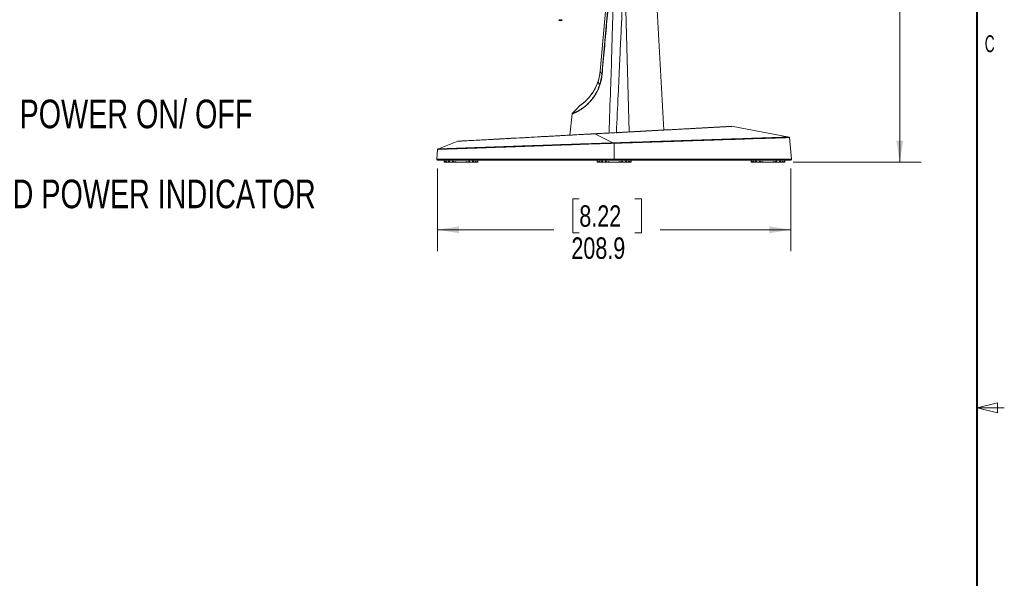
# Model space of a CAD drawing. Header units: millimetres. Extents: x 9 to 550, y 15 to 417.
# Tile 30 of 34: x 404 to 550, y 191 to 273. Entities that reach past the tile are written whole.
import ezdxf

# ---------------------------------------------------------------- set-up
doc = ezdxf.new("R2010")
doc.units = ezdxf.units.MM
doc.styles.add('SLDTEXTSTYLE0', font='TXT', dxfattribs={"width": 0.605})
doc.styles.add('SLDTEXTSTYLE3', font='TXT', dxfattribs={"width": 0.75})
doc.dimstyles.new('SLDDIMSTYLE0', dxfattribs={"dimtxt": 3.175, "dimasz": 3.175, "dimexe": 0, "dimexo": 0.0625, "dimgap": 0.79375, "dimtad": 0, "dimtih": 1, "dimtoh": 1, "dimdec": 1, "dimlfac": 4, "dimrnd": 1e-09, "dimzin": 12, "dimdsep": 46, "dimtxsty": 'SLDTEXTSTYLE3', "dimsah": 1, "dimcen": 0.09, "dimadec": 0, "dimazin": 3, "dimtfac": 1, "dimtdec": 1, "dimtofl": 0, "dimtmove": 0, "dimatfit": 3, "dimfxl": 1, "dimfrac": 2, "dimtolj": 1, "dimtzin": 12, "dimarcsym": 0})

# ---------------------------------------------------------------- blocks, each defined once
blk = doc.blocks.new('_D_10')
at = {"color": 7, "linetype": 'Continuous', "lineweight": 0}
for p, q in [((466.29, 251.29), (466.29, 239.06)), ((518.51, 251.29), (518.51, 239.06)), ((487.25, 246.81), (486.28, 246.81)), ((486.28, 246.81), (486.28, 241.77)), ((495.46, 246.81), (496.43, 246.81)), ((496.43, 246.81), (496.43, 241.77)), ((466.29, 242.24), (483.5, 242.24)), ((486.28, 241.77), (487.25, 241.77)), ((496.43, 241.77), (495.46, 241.77)), ((518.51, 242.24), (499.21, 242.24))]:
    blk.add_line(p, q, dxfattribs=at)
for points in [[(466.29, 242.24), (469.46, 241.73), (469.46, 242.75)], [(518.51, 242.24), (515.34, 242.75), (515.34, 241.73)]]:
    blk.add_solid(points, dxfattribs=at)
at = {"color": 7, "linetype": 'Continuous', "lineweight": 0, "char_height": 3.175, "attachment_point": 1, "style": 'SLDTEXTSTYLE3'}
for s, insert in [('8.22', (487.25, 245.86)), ('208.9', (486.08, 241.11))]:
    blk.add_mtext(s, dxfattribs=dict(at, insert=insert))
blk = doc.blocks.new('_D_11')
at = {"color": 7, "linetype": 'Continuous', "lineweight": 0}
for p, q in [((487.25, 354.21), (537.82, 354.21)), ((534.64, 354.21), (534.64, 311.08)), ((529.36, 310.44), (528.4, 310.44)), ((528.4, 310.44), (528.4, 305.4)), ((539.92, 310.44), (540.89, 310.44)), ((540.89, 310.44), (540.89, 305.4)), ((528.4, 305.4), (529.36, 305.4)), ((540.89, 305.4), (539.92, 305.4)), ((534.64, 252.24), (534.64, 300.65)), ((518.86, 252.24), (537.82, 252.24))]:
    blk.add_line(p, q, dxfattribs=at)
for points in [[(534.64, 354.21), (534.14, 351.04), (535.15, 351.04)], [(534.64, 252.24), (535.15, 255.41), (534.14, 255.41)]]:
    blk.add_solid(points, dxfattribs=at)
at = {"color": 7, "linetype": 'Continuous', "lineweight": 0, "char_height": 3.175, "attachment_point": 1, "style": 'SLDTEXTSTYLE3'}
for s, insert in [('16.06', (529.36, 309.49)), ('407.9', (529.36, 304.74))]:
    blk.add_mtext(s, dxfattribs=dict(at, insert=insert))

msp = doc.modelspace()

# ---------------------------------------------------------------- linework, layer by layer
at = {"color": 7, "linetype": 'Continuous', "lineweight": 40}
msp.add_line((546.1, 19.05), (546.1, 412.75), dxfattribs=at)
at = {"color": 7, "linetype": 'Continuous', "lineweight": 15}
for p, q in [((493.723, 288.346), (494.645, 256.722)), ((499.743, 256.999), (498.399, 281.467)), ((491.281, 276.202), (490.335, 265.706)), ((491.285, 276.198), (490.339, 265.707)), ((491.522, 275.715), (490.577, 265.223)), ((490.338, 265.7), (490.342, 265.692)), ((490.342, 265.692), (490.572, 265.234)), ((490.572, 265.234), (490.577, 265.223)), ((490.046, 264.206), (490.041, 264.224)), ((490.218, 263.561), (490.215, 263.573)), ((486.201, 259.382), (485.875, 256.246)), ((489.55, 256.437), (492.217, 255.096)), ((518.299, 255.954), (509.744, 257.552)), ((492.4, 255.036), (492.4, 252.698)), ((518.638, 252.692), (518.356, 255.905)), ((466.288, 254.133), (466.162, 252.692)), ((467.245, 252.563), (467.245, 252.238)), ((467.245, 252.238), (467.309, 252.238)), ((467.309, 252.24), (467.309, 252.238)), ((467.427, 252.238), (467.309, 252.238)), ((467.427, 252.238), (467.482, 252.238)), ((467.682, 252.238), (467.482, 252.238)), ((467.545, 252.388), (467.557, 252.388)), ((467.682, 252.238), (467.807, 252.238)), ((468.165, 252.238), (467.807, 252.238)), ((467.932, 252.388), (468.023, 252.388)), ((468.165, 252.238), (468.332, 252.238)), ((468.682, 252.238), (468.332, 252.238)), ((468.534, 252.388), (468.557, 252.388)), ((468.682, 252.238), (468.807, 252.238)), ((469.182, 252.238), (468.807, 252.238)), ((469.182, 252.238), (469.18, 252.24)), ((469.182, 252.238), (470.307, 252.238)), ((470.307, 252.238), (470.309, 252.24)), ((470.682, 252.238), (470.307, 252.238)), ((470.682, 252.238), (470.807, 252.238)), ((471.157, 252.238), (470.807, 252.238)), ((470.932, 252.388), (470.955, 252.388)), ((471.157, 252.238), (471.325, 252.238)), ((471.682, 252.238), (471.325, 252.238)), ((471.466, 252.388), (471.557, 252.388)), ((471.682, 252.238), (471.807, 252.238)), ((472.008, 252.238), (471.807, 252.238)), ((471.932, 252.388), (471.945, 252.388)), ((472.008, 252.238), (472.062, 252.238)), ((472.181, 252.238), (472.062, 252.238)), ((472.18, 252.24), (472.181, 252.238)), ((472.181, 252.238), (472.245, 252.238)), ((472.245, 252.238), (472.245, 252.563)), ((486.98, 252.563), (487.364, 252.563)), ((489.9, 252.563), (489.9, 252.238)), ((489.9, 252.238), (489.964, 252.238)), ((489.964, 252.24), (489.964, 252.238)), ((490.082, 252.238), (489.964, 252.238)), ((490.082, 252.238), (490.137, 252.238)), ((490.337, 252.238), (490.137, 252.238)), ((490.2, 252.388), (490.212, 252.388)), ((490.337, 252.238), (490.462, 252.238)), ((490.82, 252.238), (490.462, 252.238)), ((490.587, 252.388), (490.678, 252.388)), ((490.82, 252.238), (490.987, 252.238)), ((491.337, 252.238), (490.987, 252.238)), ((491.189, 252.388), (491.212, 252.388)), ((491.337, 252.238), (491.462, 252.238)), ((491.837, 252.238), (491.462, 252.238)), ((491.837, 252.238), (491.835, 252.24)), ((491.837, 252.238), (492.962, 252.238)), ((492.962, 252.238), (492.964, 252.24)), ((493.337, 252.238), (492.962, 252.238)), ((493.337, 252.238), (493.462, 252.238)), ((493.812, 252.238), (493.462, 252.238)), ((493.587, 252.388), (493.61, 252.388)), ((493.812, 252.238), (493.98, 252.238)), ((494.337, 252.238), (493.98, 252.238)), ((494.121, 252.388), (494.212, 252.388)), ((494.337, 252.238), (494.462, 252.238)), ((494.663, 252.238), (494.462, 252.238)), ((494.587, 252.388), (494.6, 252.388)), ((494.663, 252.238), (494.717, 252.238)), ((494.836, 252.238), (494.717, 252.238)), ((494.835, 252.24), (494.836, 252.238)), ((494.836, 252.238), (494.9, 252.238)), ((494.9, 252.238), (494.9, 252.563)), ((512.65, 252.563), (512.65, 252.238)), ((512.65, 252.238), (512.714, 252.238)), ((512.714, 252.24), (512.714, 252.238)), ((512.832, 252.238), (512.714, 252.238)), ((512.832, 252.238), (512.887, 252.238)), ((513.087, 252.238), (512.887, 252.238)), ((512.95, 252.388), (512.962, 252.388)), ((513.087, 252.238), (513.212, 252.238)), ((513.57, 252.238), (513.212, 252.238)), ((513.337, 252.388), (513.428, 252.388)), ((513.57, 252.238), (513.737, 252.238)), ((514.087, 252.238), (513.737, 252.238)), ((513.939, 252.388), (513.962, 252.388)), ((514.087, 252.238), (514.212, 252.238)), ((514.587, 252.238), (514.212, 252.238)), ((514.587, 252.238), (514.585, 252.24)), ((514.587, 252.238), (515.712, 252.238)), ((515.712, 252.238), (515.714, 252.24)), ((516.087, 252.238), (515.712, 252.238)), ((516.087, 252.238), (516.212, 252.238)), ((516.562, 252.238), (516.212, 252.238)), ((516.337, 252.388), (516.36, 252.388)), ((516.562, 252.238), (516.73, 252.238)), ((517.087, 252.238), (516.73, 252.238)), ((516.871, 252.388), (516.962, 252.388)), ((517.087, 252.238), (517.212, 252.238)), ((517.413, 252.238), (517.212, 252.238)), ((517.337, 252.388), (517.35, 252.388)), ((517.413, 252.238), (517.467, 252.238)), ((517.586, 252.238), (517.467, 252.238)), ((517.585, 252.24), (517.586, 252.238)), ((517.586, 252.238), (517.65, 252.238)), ((517.65, 252.238), (517.65, 252.563))]:
    msp.add_line(p, q, dxfattribs=at)
at = {"color": 8, "linetype": 'Continuous', "lineweight": 15}
msp.add_line((492.74, 256.539), (492.741, 256.618), dxfattribs=at)
at = {"color": 7, "linetype": 'Continuous', "lineweight": 0}
for p, q in [((546.1, 215.9), (549.1, 216.65)), ((546.1, 215.9), (549.1, 215.15)), ((546.1, 215.9), (550.1, 215.9)), ((549.1, 215.15), (549.1, 216.65))]:
    msp.add_line(p, q, dxfattribs=at)
at = {"color": 7, "linetype": 'Continuous', "lineweight": 15, "flags": 128}
for points in [[(490.215, 263.573), (490.131, 263.89), (490.046, 264.206)], [(487.392, 260.665), (486.806, 260.044), (486.22, 259.423)], [(469.313, 255.339), (469.292, 255.339), (469.269, 255.338), (469.289, 255.338), (469.318, 255.34), (469.35, 255.341), (469.36, 255.342), (469.37, 255.342), (469.382, 255.343), (469.396, 255.344), (469.436, 255.346), (469.447, 255.347), (469.45, 255.347), (469.451, 255.347), (469.451, 255.347), (469.451, 255.347), (469.452, 255.347), (469.452, 255.347), (469.452, 255.347), (469.452, 255.347), (469.452, 255.347), (469.452, 255.347), (469.452, 255.347), (469.452, 255.347), (469.631, 255.356), (469.833, 255.367), (470.116, 255.382), (470.566, 255.408), (470.987, 255.43), (471.526, 255.458), (472.06, 255.486), (472.521, 255.512), (473.081, 255.543), (473.539, 255.568), (474.081, 255.597), (474.488, 255.618), (474.73, 255.631), (475.026, 255.647), (475.382, 255.666), (475.643, 255.68), (475.895, 255.694), (476.145, 255.708), (476.396, 255.722), (476.505, 255.728), (477.065, 255.758), (477.831, 255.799), (478.423, 255.831), (479.079, 255.867), (479.817, 255.907), (480.642, 255.951), (481.499, 255.998), (481.947, 256.023), (482.355, 256.045), (482.482, 256.052), (482.629, 256.06), (482.797, 256.069), (483.099, 256.085), (483.192, 256.09), (483.474, 256.105), (483.81, 256.123), (484.129, 256.14), (484.393, 256.155), (484.736, 256.174), (485.178, 256.198), (485.64, 256.223), (486.207, 256.254), (486.878, 256.291), (487.54, 256.327), (488.197, 256.363), (489.005, 256.407), (489.55, 256.437)], [(469.286, 255.345), (467.81, 254.768), (466.334, 254.191)], [(467.309, 252.24), (467.334, 252.27), (467.362, 252.303), (467.394, 252.342)], [(467.557, 252.388), (467.597, 252.34), (467.638, 252.29), (467.682, 252.238)], [(467.807, 252.238), (467.848, 252.286), (467.889, 252.336), (467.932, 252.388)], [(468.807, 252.238), (468.85, 252.29), (468.894, 252.342)], [(470.595, 252.342), (470.639, 252.29), (470.682, 252.238)], [(471.557, 252.388), (471.6, 252.336), (471.642, 252.286), (471.682, 252.238)], [(471.807, 252.238), (471.851, 252.29), (471.893, 252.34), (471.932, 252.388)], [(472.095, 252.342), (472.127, 252.303), (472.156, 252.27), (472.18, 252.24)], [(489.964, 252.24), (489.989, 252.27), (490.017, 252.303), (490.049, 252.342)], [(490.212, 252.388), (490.252, 252.34), (490.293, 252.29), (490.337, 252.238)], [(490.462, 252.238), (490.503, 252.286), (490.544, 252.336), (490.587, 252.388)], [(491.462, 252.238), (491.505, 252.29), (491.549, 252.342)], [(493.25, 252.342), (493.294, 252.29), (493.337, 252.238)], [(494.212, 252.388), (494.255, 252.336), (494.297, 252.286), (494.337, 252.238)], [(494.462, 252.238), (494.506, 252.29), (494.548, 252.34), (494.587, 252.388)], [(494.75, 252.342), (494.782, 252.303), (494.811, 252.27), (494.835, 252.24)], [(512.714, 252.24), (512.739, 252.27), (512.767, 252.303), (512.799, 252.342)], [(512.962, 252.388), (513.002, 252.34), (513.043, 252.29), (513.087, 252.238)], [(513.212, 252.238), (513.253, 252.286), (513.294, 252.336), (513.337, 252.388)], [(514.212, 252.238), (514.255, 252.29), (514.299, 252.342)], [(516, 252.342), (516.044, 252.29), (516.087, 252.238)], [(516.962, 252.388), (517.005, 252.336), (517.047, 252.286), (517.087, 252.238)], [(517.212, 252.238), (517.256, 252.29), (517.298, 252.34), (517.337, 252.388)], [(517.5, 252.342), (517.532, 252.303), (517.561, 252.27), (517.585, 252.24)]]:
    msp.add_lwpolyline(points, dxfattribs=at)
at = {"color": 7, "linetype": 'Continuous', "lineweight": 15}
for centre, radius, start, end in [((484.485, 273.413), 0.25, 199.59081, 340.46265), ((466.286, 252.688), 0.125, 175.08986, 270.00001), ((518.513, 252.688), 0.125, 269.99999, 4.93351)]:
    msp.add_arc(centre, radius, start, end, dxfattribs=at)
for centre, start_param, end_param in [((469.745, 253.363), 1.9180455, 1.9551931), ((469.745, 254.563), 2.3818307, 2.4575114), ((469.745, 249.763), 0.5053605, 0.6005941), ((469.745, 255.163), 2.7943435, 2.9137933), ((469.745, 255.163), 3.369392, 3.4888418), ((469.745, 249.763), 5.6825912, 5.7778248), ((469.745, 254.563), 3.8256739, 3.9013546), ((469.745, 253.363), 4.3279922, 4.3651398), ((492.4, 253.363), 1.9180455, 1.9551931), ((492.4, 254.563), 2.3818307, 2.4575114), ((492.4, 249.763), 0.5053605, 0.6005941), ((492.4, 255.163), 2.7943435, 2.9137933), ((492.4, 255.163), 3.369392, 3.4888418), ((492.4, 249.763), 5.6825912, 5.7778248), ((492.4, 254.563), 3.8256739, 3.9013546), ((492.4, 253.363), 4.3279922, 4.3651398), ((515.15, 253.363), 1.9180455, 1.9551931), ((515.15, 254.563), 2.3818307, 2.4575114), ((515.15, 249.763), 0.5053605, 0.6005941), ((515.15, 255.163), 2.7943435, 2.9137933), ((515.15, 255.163), 3.369392, 3.4888418), ((515.15, 249.763), 5.6825912, 5.7778248), ((515.15, 254.563), 3.8256739, 3.9013546), ((515.15, 253.363), 4.3279922, 4.3651398)]:
    msp.add_ellipse(centre, major_axis=(0, 3), ratio=0.8333333, start_param=start_param, end_param=end_param, dxfattribs=at)
for points, knots in [([(493.692, 277.023), (493.641, 275.959), (493.536, 273.762), (493.375, 270.361), (493.195, 266.498), (492.982, 261.894), (492.827, 258.493), (492.741, 256.618)], [0, 0, 0, 0, 0.1564342, 0.3230909, 0.49997, 0.7243774, 1, 1, 1, 1]), ([(491.61, 276.17), (491.504, 275), (491.288, 272.613), (490.959, 268.963), (490.735, 266.484), (490.621, 265.22)], [0, 0, 0, 0, 0.32058139, 0.65391474, 1, 1, 1, 1]), ([(492.254, 276.402), (492.25, 276.18), (492.241, 275.699), (492.223, 274.901), (492.203, 274.012), (492.151, 271.856), (492.047, 268.206), (491.868, 262.703), (491.723, 258.725), (491.644, 256.559)], [0, 0, 0, 0, 0.03354625, 0.0726518, 0.12064219, 0.16801268, 0.39854869, 0.6723986, 1, 1, 1, 1]), ([(490.335, 265.7), (490.331, 265.658), (490.323, 265.575), (490.308, 265.45), (490.291, 265.326), (490.271, 265.202), (490.25, 265.078), (490.218, 264.913), (490.172, 264.709), (490.109, 264.465), (490.06, 264.305), (490.035, 264.225)], [0, 0, 0, 0, 0.0833483, 0.1666984, 0.2500457, 0.3333855, 0.4167147, 0.5000343, 0.6667654, 0.8334296, 1, 1, 1, 1]), ([(490.338, 265.7), (490.334, 265.655), (490.326, 265.569), (490.311, 265.446), (490.296, 265.337), (490.282, 265.242), (490.268, 265.159), (490.256, 265.089), (490.245, 265.033), (490.237, 264.99), (490.218, 264.892), (490.181, 264.726), (490.12, 264.482), (490.068, 264.313), (490.041, 264.224)], [0, 0, 0, 0, 0.09044963, 0.17217298, 0.24515894, 0.30939828, 0.36488345, 0.41160844, 0.44956851, 0.47876006, 0.49918045, 0.64829678, 0.81522982, 1, 1, 1, 1]), ([(490.577, 265.223), (490.573, 265.182), (490.566, 265.1), (490.551, 264.978), (490.535, 264.856), (490.516, 264.735), (490.495, 264.614), (490.472, 264.493), (490.445, 264.359), (490.404, 264.181), (490.346, 263.959), (490.28, 263.742), (490.235, 263.61), (490.218, 263.561)], [0, 0, 0, 0, 0.07204238, 0.14410386, 0.21617985, 0.28826488, 0.36035276, 0.43244041, 0.50452916, 0.601443, 0.75346986, 0.90853618, 1, 1, 1, 1]), ([(490.621, 265.22), (490.617, 265.179), (490.609, 265.097), (490.594, 264.974), (490.577, 264.851), (490.558, 264.728), (490.537, 264.605), (490.513, 264.482), (490.481, 264.33), (490.438, 264.149), (490.383, 263.943), (490.322, 263.741), (490.277, 263.61), (490.254, 263.544)], [0, 0, 0, 0, 0.0720294, 0.1441119, 0.2162755, 0.2885483, 0.3609585, 0.4335344, 0.5063043, 0.632681, 0.756989, 0.8793764, 1, 1, 1, 1]), ([(490.339, 265.707), (490.339, 265.706), (490.338, 265.704), (490.338, 265.701), (490.338, 265.7)], [0, 0, 0, 0, 0.4999671, 1, 1, 1, 1]), ([(490.621, 265.22), (490.611, 265.221), (490.601, 265.222), (490.586, 265.223), (490.58, 265.223), (490.577, 265.223)], [0, 0, 0, 0, 0.5, 0.5, 1, 1, 1, 1]), ([(490.254, 263.544), (490.177, 263.346), (490.027, 262.962), (489.755, 262.432), (489.462, 261.966), (489.054, 261.407), (488.492, 260.803), (487.915, 260.327), (487.476, 260.026), (487.156, 259.831), (486.861, 259.673), (486.612, 259.554), (486.418, 259.466), (486.286, 259.411), (486.211, 259.384), (486.207, 259.382), (486.205, 259.382)], [0, 0, 0, 0, 0.0685327, 0.1327577, 0.1931832, 0.2500433, 0.3652184, 0.4820912, 0.5435871, 0.6070328, 0.6741674, 0.7447448, 0.8124926, 0.8803242, 0.9462433, 1, 1, 1, 1]), ([(490.218, 263.561), (490.184, 263.467), (490.096, 263.225), (489.937, 262.866), (489.72, 262.446), (489.459, 262.018), (489.033, 261.427), (488.552, 260.909), (488.068, 260.489), (487.807, 260.291), (487.627, 260.165), (487.495, 260.076), (487.344, 259.98), (487.194, 259.892), (487.067, 259.819), (486.954, 259.759), (486.843, 259.701), (486.729, 259.644), (486.612, 259.589), (486.51, 259.542), (486.415, 259.501), (486.333, 259.467), (486.271, 259.442), (486.229, 259.427), (486.224, 259.425), (486.221, 259.424)], [0, 0, 0, 0, 0.0322429, 0.0834514, 0.1278073, 0.1872273, 0.2496085, 0.3742828, 0.4367716, 0.4999439, 0.5138716, 0.5363584, 0.5749353, 0.6034886, 0.6297027, 0.6591778, 0.6824744, 0.7122521, 0.7509864, 0.7880664, 0.8175083, 0.8661062, 0.9108512, 0.9504677, 1, 1, 1, 1]), ([(490.035, 264.225), (489.936, 263.952), (489.744, 263.421), (489.349, 262.704), (488.993, 262.193), (488.702, 261.838), (488.477, 261.589), (488.256, 261.368), (487.974, 261.108), (487.668, 260.861), (487.456, 260.708), (487.373, 260.651), (487.398, 260.668), (487.398, 260.668)], [0, 0, 0, 0, 0.1167807, 0.2275161, 0.3377307, 0.3947013, 0.4541082, 0.5163639, 0.579615, 0.7133426, 0.8542393, 0.9996419, 1, 1, 1, 1]), ([(490.041, 264.224), (489.954, 263.977), (489.834, 263.638), (489.637, 263.227), (489.496, 262.961), (489.259, 262.561), (489.032, 262.239), (488.838, 261.995), (488.764, 261.906), (488.663, 261.788), (488.572, 261.687), (488.501, 261.611), (488.476, 261.585), (488.418, 261.525), (488.316, 261.421), (488.175, 261.286), (488.047, 261.169), (487.925, 261.065), (487.817, 260.979), (487.711, 260.896), (487.609, 260.817), (487.52, 260.75), (487.45, 260.701), (487.405, 260.671), (487.386, 260.658), (487.384, 260.656), (487.383, 260.656)], [0, 0, 0, 0, 0.1049773, 0.1444559, 0.186105, 0.2299083, 0.3416375, 0.3611413, 0.3802203, 0.3988749, 0.4396905, 0.4523954, 0.4568251, 0.4599738, 0.4996151, 0.5416837, 0.5816467, 0.6181434, 0.6648529, 0.7032239, 0.7526383, 0.8080967, 0.8543477, 0.9168016, 0.9796587, 1, 1, 1, 1]), ([(486.222, 259.425), (486.219, 259.422), (486.212, 259.414), (486.205, 259.4), (486.201, 259.385), (486.201, 259.375), (486.2, 259.37)], [0, 0, 0, 0, 0.2469418, 0.4993852, 0.752155, 1, 1, 1, 1]), ([(489.549, 256.445), (489.481, 256.441), (489.334, 256.433), (489.099, 256.421), (488.833, 256.406), (488.537, 256.39), (488.21, 256.372), (487.854, 256.353), (487.212, 256.318), (486.399, 256.274), (485.411, 256.22), (484.453, 256.168), (483.348, 256.108), (482.35, 256.054), (481.088, 255.985), (479.667, 255.908), (477.95, 255.815), (476.624, 255.743), (475.635, 255.689), (474.627, 255.634), (473.433, 255.57), (472.175, 255.501), (471.278, 255.452), (470.704, 255.421), (470.403, 255.405), (470.141, 255.391), (469.914, 255.378), (469.708, 255.367), (469.585, 255.361), (469.506, 255.356), (469.452, 255.353), (469.407, 255.351), (469.37, 255.349), (469.341, 255.347), (469.321, 255.346), (469.308, 255.345), (469.306, 255.345), (469.305, 255.345)], [0, 0, 0, 0, 0.0061601, 0.0132426, 0.0212477, 0.0301752, 0.0400246, 0.0507958, 0.0624888, 0.0982906, 0.12498, 0.1534479, 0.187483, 0.2294439, 0.249967, 0.312407, 0.3748797, 0.4373958, 0.4686682, 0.4999332, 0.5713285, 0.6427339, 0.7141693, 0.75598, 0.7856235, 0.8004214, 0.8392072, 0.8682158, 0.8927979, 0.9063466, 0.919853, 0.9333169, 0.9467385, 0.9601176, 0.9734543, 0.9867484, 1, 1, 1, 1]), ([(509.769, 257.543), (509.769, 257.543), (509.768, 257.543), (509.761, 257.543), (509.738, 257.542), (509.678, 257.539), (509.571, 257.533), (509.421, 257.525), (509.229, 257.514), (508.978, 257.501), (508.67, 257.484), (508.134, 257.455), (507.454, 257.418), (506.62, 257.372), (506.035, 257.341), (505.253, 257.298), (504.39, 257.251), (503.45, 257.2), (502.462, 257.147), (501.138, 257.075), (499.423, 256.981), (498.001, 256.904), (496.74, 256.836), (495.743, 256.781), (494.641, 256.722), (493.684, 256.67), (492.697, 256.616), (491.836, 256.569), (491.106, 256.53), (490.632, 256.504), (490.218, 256.481), (489.863, 256.462), (489.647, 256.45), (489.549, 256.445)], [0, 0, 0, 0, 0.0055855, 0.0178698, 0.0368526, 0.0625331, 0.0960945, 0.1250578, 0.1511512, 0.1875732, 0.2221895, 0.2500888, 0.3372197, 0.3750912, 0.4063436, 0.4375908, 0.5000719, 0.5313384, 0.5626127, 0.6251325, 0.6876078, 0.7500487, 0.7708035, 0.812532, 0.8465619, 0.8750325, 0.9017339, 0.9375193, 0.9536456, 0.9679572, 0.9804539, 0.9911349, 1, 1, 1, 1]), ([(489.55, 256.437), (490.042, 256.464), (490.941, 256.513), (492.154, 256.579), (493.104, 256.631), (493.82, 256.67), (494.423, 256.703), (495.028, 256.736), (495.609, 256.768), (496.199, 256.8), (496.773, 256.831), (497.387, 256.864), (498.036, 256.9), (498.692, 256.937), (499.414, 256.976), (500.06, 257.01), (500.702, 257.045), (501.276, 257.077), (501.98, 257.116), (502.679, 257.153), (503.271, 257.186), (503.651, 257.207), (503.897, 257.22), (504.144, 257.234), (504.391, 257.247), (504.649, 257.262), (504.925, 257.276), (505.18, 257.29), (505.383, 257.301), (505.588, 257.312), (505.866, 257.328), (506.19, 257.345), (506.481, 257.361), (506.778, 257.377), (507.138, 257.396), (507.518, 257.416), (507.887, 257.436), (508.208, 257.455), (508.499, 257.472), (508.807, 257.489), (509.119, 257.505), (509.41, 257.519), (509.627, 257.531), (509.769, 257.541), (509.78, 257.541), (509.786, 257.542)], [0, 0, 0, 0, 0.0443949, 0.0810849, 0.1100695, 0.1313475, 0.1471958, 0.166145, 0.1881229, 0.202307, 0.2227429, 0.2437035, 0.2627125, 0.2877597, 0.3107727, 0.337862, 0.3565735, 0.381094, 0.4026304, 0.4381325, 0.4651887, 0.4772863, 0.487705, 0.4979282, 0.5106262, 0.5217296, 0.5342667, 0.5501808, 0.5594426, 0.565066, 0.5817722, 0.6034261, 0.6183543, 0.6318672, 0.6562703, 0.6852724, 0.7080373, 0.7365737, 0.7624695, 0.7855874, 0.8266535, 0.8673763, 0.9068227, 0.9530577, 1, 1, 1, 1]), ([(466.288, 254.133), (466.288, 254.133), (466.25, 254.132), (466.382, 254.137), (466.706, 254.149), (467.298, 254.17), (468.124, 254.199), (469.198, 254.237), (470.247, 254.273), (471.133, 254.304), (471.764, 254.326), (472.432, 254.349), (473.137, 254.373), (474.236, 254.412), (475.843, 254.468), (478.004, 254.544), (479.645, 254.601), (480.594, 254.634), (480.864, 254.644), (481.137, 254.653), (481.413, 254.663), (481.691, 254.672), (481.973, 254.682), (482.286, 254.693), (482.708, 254.708), (483.318, 254.73), (484.171, 254.76), (485.274, 254.799), (486.635, 254.847), (488.259, 254.903), (490.149, 254.967), (491.501, 255.013), (492.218, 255.037)], [0, 0, 0, 0, 0.0001349, 0.059682, 0.1200711, 0.1813011, 0.2433709, 0.306279, 0.3700241, 0.3957654, 0.4216403, 0.4476489, 0.473791, 0.5000666, 0.5645546, 0.6331129, 0.6968148, 0.7041646, 0.7115541, 0.7189832, 0.7264521, 0.7339605, 0.7415087, 0.7490965, 0.7590065, 0.7750511, 0.7972284, 0.8255362, 0.8599713, 0.90053, 0.9472079, 1, 1, 1, 1]), ([(466.336, 254.191), (466.339, 254.191), (466.348, 254.192), (466.423, 254.194), (466.55, 254.199), (466.727, 254.206), (466.917, 254.213), (467.102, 254.219), (467.264, 254.225), (467.435, 254.231), (467.617, 254.238), (467.816, 254.245), (468.043, 254.253), (468.293, 254.262), (468.576, 254.272), (468.906, 254.284), (469.321, 254.3), (469.753, 254.315), (470.151, 254.33), (470.443, 254.34), (470.707, 254.35), (470.972, 254.359), (471.28, 254.371), (471.625, 254.383), (472.028, 254.397), (472.471, 254.413), (472.916, 254.429), (473.312, 254.443), (473.636, 254.455), (474.167, 254.474), (474.955, 254.502), (476.064, 254.542), (477.171, 254.581), (478.266, 254.62), (479.414, 254.66), (480.754, 254.706), (482.181, 254.755), (483.56, 254.803), (484.746, 254.844), (485.806, 254.88), (486.765, 254.913), (487.732, 254.945), (488.799, 254.981), (489.943, 255.019), (491.098, 255.058), (491.844, 255.083), (492.217, 255.095)], [0, 0, 0, 0, 0.0252808, 0.0548543, 0.0838115, 0.1118133, 0.1398152, 0.1555333, 0.1712514, 0.1869695, 0.2010712, 0.2162258, 0.2324828, 0.2498416, 0.266125, 0.2854459, 0.307802, 0.3342138, 0.3515106, 0.3650038, 0.3746951, 0.3870163, 0.3997296, 0.4139759, 0.4297542, 0.4480904, 0.4653942, 0.4798061, 0.4913276, 0.4999597, 0.5356929, 0.5713288, 0.607002, 0.6379261, 0.668715, 0.7060799, 0.7500191, 0.7843401, 0.8150111, 0.8420333, 0.8654074, 0.8876564, 0.9146977, 0.9450112, 0.9725017, 1, 1, 1, 1]), ([(492.217, 255.096), (492.232, 255.097), (492.262, 255.098), (492.307, 255.099), (492.346, 255.101), (492.376, 255.101), (492.391, 255.102), (492.397, 255.102)], [0, 0, 0, 0, 0.24995883, 0.49989741, 0.74987026, 0.89526717, 1, 1, 1, 1]), ([(492.217, 255.095), (492.217, 255.091), (492.217, 255.083), (492.218, 255.063), (492.218, 255.05), (492.218, 255.037)], [0, 0, 0, 0, 0.5, 0.5, 1, 1, 1, 1]), ([(492.218, 255.037), (492.226, 255.037), (492.243, 255.035), (492.274, 255.034), (492.312, 255.034), (492.355, 255.034), (492.385, 255.036), (492.4, 255.036)], [0, 0, 0, 0, 0.1230244, 0.2906494, 0.5030187, 0.7514252, 1, 1, 1, 1]), ([(492.397, 255.101), (492.398, 255.096), (492.398, 255.087), (492.399, 255.065), (492.399, 255.051), (492.4, 255.036)], [0, 0, 0, 0, 0.5, 0.5, 1, 1, 1, 1]), ([(492.4, 255.036), (493.134, 255.06), (494.544, 255.107), (496.557, 255.172), (498.065, 255.222), (499.129, 255.256), (499.808, 255.279), (500.451, 255.3), (501.057, 255.32), (501.628, 255.338), (502.164, 255.356), (502.975, 255.382), (504.045, 255.417), (505.348, 255.46), (506.577, 255.5), (507.73, 255.538), (508.808, 255.573), (509.812, 255.606), (511.091, 255.648), (512.57, 255.696), (514.133, 255.747), (515.453, 255.79), (516.568, 255.826), (517.445, 255.855), (518.026, 255.875), (518.244, 255.882), (518.311, 255.884), (518.328, 255.885), (518.341, 255.885), (518.351, 255.886), (518.357, 255.886), (518.358, 255.886), (518.358, 255.886), (518.358, 255.886), (518.358, 255.886)], [0, 0, 0, 0, 0.0540105, 0.1036803, 0.149012, 0.167115, 0.1844214, 0.2009315, 0.2166452, 0.231563, 0.2456847, 0.2590108, 0.296258, 0.3325479, 0.3678812, 0.4022582, 0.4356796, 0.4681459, 0.4996576, 0.565473, 0.6303273, 0.6942229, 0.7571623, 0.8265151, 0.894675, 0.9536775, 0.9613386, 0.9689838, 0.9766133, 0.984227, 0.9918249, 0.9994071, 0.9997128, 1, 1, 1, 1]), ([(518.359, 255.885), (518.357, 255.894), (518.355, 255.91), (518.34, 255.931), (518.321, 255.947), (518.305, 255.951), (518.297, 255.954)], [0, 0, 0, 0, 0.2575659, 0.4996428, 0.7421156, 1, 1, 1, 1]), ([(466.339, 254.192), (466.331, 254.189), (466.317, 254.183), (466.299, 254.165), (466.288, 254.143), (466.287, 254.127), (466.286, 254.12)], [0, 0, 0, 0, 0.2440697, 0.5007154, 0.7570252, 1, 1, 1, 1]), ([(466.301, 252.563), (466.296, 252.563), (466.264, 252.563), (466.409, 252.563), (466.755, 252.563), (467.36, 252.563), (468.206, 252.563), (469.307, 252.563), (470.656, 252.563), (472.243, 252.563), (474.048, 252.563), (476.045, 252.563), (478.2, 252.563), (480.478, 252.563), (482.84, 252.563), (485.245, 252.563), (487.658, 252.563), (490.044, 252.563), (491.623, 252.563), (492.399, 252.563)], [0, 0, 0, 0, 0.0099967, 0.0668099, 0.1254976, 0.1858932, 0.2477898, 0.3109419, 0.3750696, 0.4398646, 0.5049983, 0.5701321, 0.6349271, 0.6990547, 0.7622069, 0.8241035, 0.8844991, 0.9431868, 1, 1, 1, 1]), ([(467.482, 252.238), (467.492, 252.263), (467.512, 252.314), (467.534, 252.363), (467.545, 252.388)], [0, 0, 0, 0, 0.50651393, 1, 1, 1, 1]), ([(468.557, 252.388), (468.578, 252.363), (468.619, 252.314), (468.661, 252.263), (468.682, 252.238)], [0, 0, 0, 0, 0.4934861, 1, 1, 1, 1]), ([(470.807, 252.238), (470.828, 252.263), (470.87, 252.314), (470.912, 252.363), (470.932, 252.388)], [0, 0, 0, 0, 0.50651393, 1, 1, 1, 1]), ([(471.945, 252.388), (471.955, 252.363), (471.977, 252.314), (471.997, 252.263), (472.008, 252.238)], [0, 0, 0, 0, 0.4934861, 1, 1, 1, 1]), ([(490.137, 252.238), (490.147, 252.263), (490.167, 252.314), (490.189, 252.363), (490.2, 252.388)], [0, 0, 0, 0, 0.5065139, 1, 1, 1, 1]), ([(491.212, 252.388), (491.233, 252.363), (491.274, 252.314), (491.316, 252.263), (491.337, 252.238)], [0, 0, 0, 0, 0.4934861, 1, 1, 1, 1]), ([(492.4, 252.688), (492.4, 252.655), (492.4, 252.623), (492.4, 252.576), (492.4, 252.563), (492.399, 252.563)], [0, 0, 0, 0, 0.5, 0.5, 1, 1, 1, 1]), ([(493.22, 252.563), (493.996, 252.563), (495.573, 252.563), (497.946, 252.563), (500.34, 252.563), (502.72, 252.563), (505.046, 252.563), (507.282, 252.563), (509.388, 252.563), (511.328, 252.563), (513.07, 252.563), (514.589, 252.563), (515.867, 252.563), (516.893, 252.563), (517.666, 252.563), (518.185, 252.563), (518.474, 252.563), (518.491, 252.563), (518.498, 252.563)], [0, 0, 0, 0, 0.0579724, 0.1178574, 0.1794853, 0.2426448, 0.3070854, 0.3725215, 0.4386384, 0.5051012, 0.5715639, 0.6376809, 0.7031169, 0.7675575, 0.830717, 0.8923449, 0.95223, 1, 1, 1, 1]), ([(493.462, 252.238), (493.483, 252.263), (493.525, 252.314), (493.567, 252.363), (493.587, 252.388)], [0, 0, 0, 0, 0.5065139, 1, 1, 1, 1]), ([(494.6, 252.388), (494.61, 252.363), (494.632, 252.314), (494.652, 252.263), (494.663, 252.238)], [0, 0, 0, 0, 0.4934861, 1, 1, 1, 1]), ([(512.887, 252.238), (512.897, 252.263), (512.917, 252.314), (512.939, 252.363), (512.95, 252.388)], [0, 0, 0, 0, 0.50651393, 1, 1, 1, 1]), ([(513.962, 252.388), (513.983, 252.363), (514.024, 252.314), (514.066, 252.263), (514.087, 252.238)], [0, 0, 0, 0, 0.4934861, 1, 1, 1, 1]), ([(516.212, 252.238), (516.233, 252.263), (516.275, 252.314), (516.317, 252.363), (516.337, 252.388)], [0, 0, 0, 0, 0.50651393, 1, 1, 1, 1]), ([(517.35, 252.388), (517.36, 252.363), (517.382, 252.314), (517.402, 252.263), (517.413, 252.238)], [0, 0, 0, 0, 0.4934861, 1, 1, 1, 1])]:
    msp.add_open_spline(points, degree=3, knots=knots, dxfattribs=at)
at = {"color": 8, "linetype": 'Continuous', "lineweight": 15}
for points, knots in [([(484.485, 273.329), (484.454, 273.329), (484.392, 273.329), (484.313, 273.329), (484.264, 273.329), (484.243, 273.329), (484.249, 273.329), (484.249, 273.329)], [0, 0, 0, 0, 0.249938, 0.4998724, 0.7498034, 0.9997418, 1, 1, 1, 1]), ([(484.72, 273.329), (484.717, 273.329), (484.71, 273.329), (484.655, 273.329), (484.577, 273.329), (484.516, 273.329), (484.485, 273.329)], [0, 0, 0, 0, 0.2498074, 0.4998681, 0.7499357, 1, 1, 1, 1]), ([(492.397, 255.102), (492.477, 255.105), (492.669, 255.111), (493.008, 255.122), (493.411, 255.135), (493.821, 255.149), (494.206, 255.161), (494.57, 255.173), (494.922, 255.185), (495.328, 255.198), (496.17, 255.226), (497.307, 255.263), (498.685, 255.308), (499.911, 255.349), (501.131, 255.389), (502.217, 255.425), (503.186, 255.457), (504.019, 255.484), (504.806, 255.509), (505.608, 255.536), (506.439, 255.563), (507.708, 255.604), (508.705, 255.637), (509.459, 255.662), (509.644, 255.668), (509.826, 255.674), (510.008, 255.68), (510.187, 255.686), (510.365, 255.692), (510.542, 255.698), (510.659, 255.702), (510.718, 255.704), (510.724, 255.704), (510.744, 255.705), (510.819, 255.707), (511.225, 255.72), (511.831, 255.74), (512.579, 255.765), (513.22, 255.786), (513.83, 255.806), (514.43, 255.826), (515.01, 255.845), (515.431, 255.859), (515.7, 255.868), (515.832, 255.872), (515.962, 255.876), (516.088, 255.881), (516.21, 255.885), (516.325, 255.889), (516.458, 255.893), (516.628, 255.898), (516.82, 255.905), (516.993, 255.91), (517.128, 255.915), (517.248, 255.919), (517.554, 255.929), (517.955, 255.942), (518.173, 255.949), (518.245, 255.952), (518.262, 255.952), (518.275, 255.953), (518.286, 255.953), (518.293, 255.953), (518.298, 255.954), (518.299, 255.954), (518.299, 255.954)], [0, 0, 0, 0, 0.0058639, 0.0141795, 0.0249478, 0.035591, 0.0443945, 0.0533659, 0.0625054, 0.0704193, 0.0834733, 0.1250072, 0.1552989, 0.1875128, 0.2187612, 0.2500216, 0.2733571, 0.2966961, 0.318125, 0.3388494, 0.3646221, 0.3901187, 0.4516476, 0.4576991, 0.4637507, 0.4698026, 0.4758547, 0.4819069, 0.4879595, 0.4940123, 0.5000653, 0.5000861, 0.5002378, 0.5006479, 0.5021804, 0.5080951, 0.5433391, 0.5680207, 0.5938969, 0.6205683, 0.6457672, 0.6750397, 0.704721, 0.7122841, 0.7198473, 0.7274106, 0.7349739, 0.7425374, 0.750101, 0.7567614, 0.7684937, 0.7845295, 0.7978254, 0.8080622, 0.8172172, 0.8282734, 0.8900101, 0.9516347, 0.9585478, 0.965461, 0.9723741, 0.9792871, 0.9862002, 0.9931133, 1, 1, 1, 1]), ([(492.4, 252.698), (490.682, 252.698), (488.965, 252.698), (485.597, 252.698), (483.946, 252.698), (480.773, 252.698), (479.251, 252.698), (476.395, 252.698), (475.061, 252.698), (472.633, 252.698), (471.538, 252.698), (469.63, 252.698), (468.817, 252.698), (467.502, 252.698), (467.001, 252.698), (466.331, 252.698), (466.162, 252.698), (466.162, 252.698)], [0, 0, 0, 0, 0.125, 0.125, 0.25, 0.25, 0.375, 0.375, 0.5, 0.5, 0.625, 0.625, 0.75, 0.75, 0.875, 0.875, 1, 1, 1, 1]), ([(518.637, 252.698), (518.637, 252.698), (518.468, 252.698), (517.798, 252.698), (517.297, 252.698), (515.983, 252.698), (515.169, 252.698), (513.261, 252.698), (512.166, 252.698), (509.738, 252.698), (508.404, 252.698), (505.548, 252.698), (504.027, 252.698), (500.854, 252.698), (499.202, 252.698), (495.834, 252.698), (494.117, 252.698), (492.4, 252.698)], [0, 0, 0, 0, 0.125, 0.125, 0.25, 0.25, 0.375, 0.375, 0.5, 0.5, 0.625, 0.625, 0.75, 0.75, 0.875, 0.875, 1, 1, 1, 1])]:
    msp.add_open_spline(points, degree=3, knots=knots, dxfattribs=at)
at = {"color": 7, "linetype": 'Continuous', "lineweight": 15}
for points in [[(490.335, 265.706), (490.335, 265.707), (490.336, 265.707), (490.339, 265.707)], [(490.335, 265.706), (490.335, 265.704), (490.335, 265.702), (490.335, 265.7)], [(490.338, 265.7), (490.336, 265.701), (490.335, 265.701), (490.335, 265.701)], [(490.335, 265.7), (490.335, 265.7), (490.336, 265.7), (490.338, 265.7)], [(490.041, 264.224), (490.037, 264.225), (490.035, 264.226), (490.035, 264.225)], [(490.254, 263.544), (490.238, 263.551), (490.224, 263.557), (490.218, 263.561)], [(489.55, 256.437), (489.549, 256.442), (489.549, 256.445), (489.549, 256.445)], [(492.399, 252.563), (492.673, 252.563), (492.947, 252.563), (493.22, 252.563)], [(492.4, 252.699), (492.4, 252.695), (492.4, 252.691), (492.4, 252.688)]]:
    msp.add_open_spline(points, degree=3, dxfattribs=at)

# ---------------------------------------------------------------- texts
at = {"color": 7, "linetype": 'Continuous', "lineweight": 0}
for s, insert, char_height, attachment_point, style in [('C', (547.935, 271.019), 2.5, 2, 'SLDTEXTSTYLE0'), ('POWER ON/ OFF', (404.484, 261.499), 4.23333, 1, 'SLDTEXTSTYLE3'), ('LED POWER INDICATOR', (398.262, 249.665), 4.23333, 1, 'SLDTEXTSTYLE3')]:
    msp.add_mtext(s, dxfattribs=dict(at, insert=insert, char_height=char_height, attachment_point=attachment_point, style=style))

# ---------------------------------------------------------------- dimensions: what is measured, and where the dimension line sits
for base, p1, p2, angle, picture, middle in [((534.643, 252.238), (485.985, 354.213), (517.586, 252.238), 90, '_D_11', (534.643, 305.866)), ((518.513, 242.238), (466.286, 252.563), (518.513, 252.563), 0, '_D_10', (491.357, 242.238))]:
    dim = msp.add_linear_dim(base=base, p1=p1, p2=p2, angle=angle, dimstyle='SLDDIMSTYLE0', dxfattribs=at)
    dim.commit()
    dim.dimension.update_dxf_attribs({"geometry": picture, "text_midpoint": middle, "dimtype": 160})

doc.saveas('drawing.dxf')
